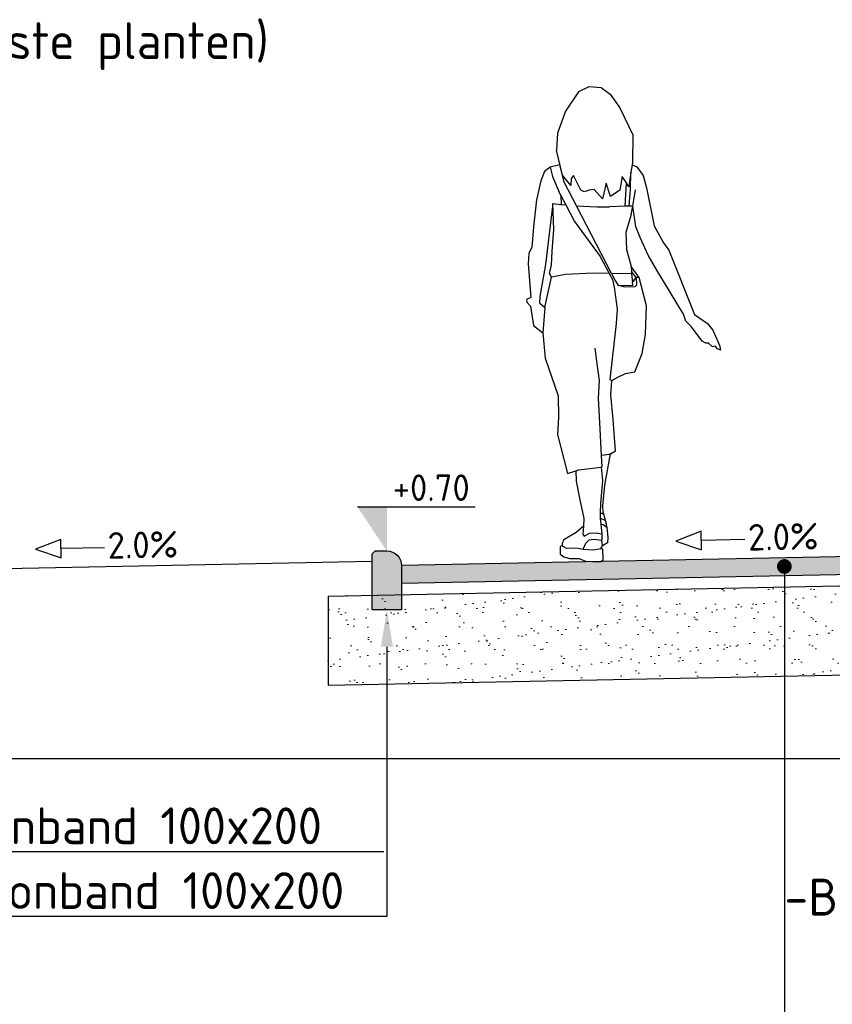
# Model space of a CAD drawing. Header units: metres. Extents: x 90794 to 91984, y 464666 to 465269.
# Tile 61 of 81: x 91503.51 to 91506.27, y 465085.93 to 465089.27. Entities that reach past the tile are written whole.
import ezdxf
from ezdxf import colors
from ezdxf.entities.mleader import LeaderData, LeaderLine
from ezdxf.math import Vec2, Vec3

# ---------------------------------------------------------------- set-up
doc = ezdxf.new("R2010")
doc.units = ezdxf.units.M
doc.linetypes.add('AL-NAP_LIJN', pattern=[15.25, 12, -1.5, 0.25, -1.5])
for name, color, linetype, lineweight in [('N-WE-VH-KANTOPSLUITING-T25', 7, 'Continuous', 25), ('N-WE-VH-KANTOPSLUITING_GAZONBAND-SD', 90, 'Continuous', 25), ('N-WE-VH-VERHARDING-SD', 7, 'Continuous', 25), ('N-WE-VH-VERHARDING_ASFALT-AD-50', 8, 'Continuous', 18), ('N-WE-VH-VERHARDING_FUNDERING_ZAND-AD-50', 252, 'Continuous', 18), ('X-XX-AL-AANKLEDING-SD', 253, 'Continuous', 25), ('X-XX-AL-CONSTRUCTIELIJN-GD', 7, 'Continuous', 25), ('X-XX-AL-M', 7, 'Continuous', 18), ('X-XX-AL-NAP-GD', 7, 'AL-NAP_LIJN', 25), ('X-XX-AL-PEILMAAT-SD', 7, 'Continuous', 25), ('X-XX-AL-T25', 7, 'Continuous', 25)]:
    doc.layers.add(name, color=color, linetype=linetype, lineweight=lineweight)
doc.layers.get('0').freeze()
doc.styles.add('NLCS-ISO', font='NLCS-ISO.ttf')
doc.styles.add('NLCS-ISO-M50-T25', font='NLCS-ISO.ttf', dxfattribs={"height": 0.125})
doc.dimstyles.new('NLCS-M50-T25-PIJL_L2_H1', dxfattribs={"dimscale": 0.05, "dimtxt": 2.5, "dimasz": 2.5, "dimexe": 2, "dimexo": 2, "dimgap": 0.7, "dimtad": 1, "dimzin": 0, "dimdsep": 46, "dimtxsty": 'NLCS-ISO-M50-T25', "dimcen": 0, "dimdle": 2, "dimclrd": 256, "dimclre": 256, "dimclrt": 256, "dimadec": 1, "dimazin": 0, "dimtfac": 1, "dimtdec": 3, "dimtofl": 0, "dimtmove": 0, "dimatfit": 3, "dimfxl": 2, "dimfxlon": 1, "dimtfillclr": 256, "dimtolj": 1, "dimtzin": 0, "dimlwd": -1, "dimlwe": -1, "dimarcsym": 0})

# ---------------------------------------------------------------- blocks, each defined once
blk = doc.blocks.new('*D176')
at = {"layer": 'Defpoints', "color": 0, "transparency": 16777216}
for p in [(91504.8116, 465089.5117), (91507.3116, 465087.4677), (91504.8116, 465087.3577)]:
    blk.add_point(p, dxfattribs=at)
at = {"layer": 'X-XX-AL-M', "transparency": 16777216}
for p, q in [((91504.8116, 465089.4117), (91504.8116, 465089.6117)), ((91507.3116, 465089.4117), (91507.3116, 465089.6117)), ((91507.1866, 465089.5117), (91504.9366, 465089.5117))]:
    blk.add_line(p, q, dxfattribs=at)
for points in [[(91504.9366, 465089.5325), (91504.9366, 465089.4908), (91504.8116, 465089.5117)], [(91507.1866, 465089.5325), (91507.1866, 465089.4908), (91507.3116, 465089.5117)]]:
    blk.add_solid(points, dxfattribs=at)
at = {"layer": 'X-XX-AL-M', "transparency": 16777216, "char_height": 0.125, "attachment_point": 5, "style": 'NLCS-ISO-M50-T25'}
for s, insert in [('\\A1;2.50', (91506.1866, 465089.6092)), ('\\A1;Voetpad', (91506.1866, 465089.3954))]:
    blk.add_mtext(s, dxfattribs=dict(at, insert=insert))
blk = doc.blocks.new('*U149')
blk.add_lwpolyline([(-4.854, 1.283), (-3.115, 0.653), (-3.115, 1.913)], close=True)
blk.add_lwpolyline([(-0.156, 1.283), (-3.115, 1.283)])
at = {"style": 'NLCS-ISO'}
blk.add_attdef('AFSCHOT', (0.058, 0.528), '', height=1.8, dxfattribs=at)
blk = doc.blocks.new('SAL-PEILMAAT_INFRACAD_H01-SOD')
blk.add_line((-2, 3), (6, 3))
blk.add_solid([(-2, 3), (0, 3), (0, 0)])
at = {"style": 'NLCS-ISO'}
blk.add_attdef('...', (0.4, 3.4), '', height=1.8, dxfattribs=at)
blk = doc.blocks.new('SAL-AANKLEDING_VOETGANGER_VROUW_ACHTERAANZICHT-D')
for p, q in [((-0.0139, 1.6116), (-0.0492, 1.5953)), ((0.0292, 1.6084), (-0.0139, 1.6116)), ((0.0292, 1.6084), (0.0585, 1.5877)), ((-0.0492, 1.5953), (-0.0939, 1.5295)), ((0.0585, 1.5877), (0.0917, 1.5406)), ((0.0917, 1.5406), (0.1354, 1.4485)), ((-0.0939, 1.5295), (-0.1208, 1.4542)), ((-0.1208, 1.4542), (-0.1237, 1.397)), ((0.1354, 1.4485), (0.134, 1.355)), ((0.1327, 1.3467), (0.1291, 1.3224)), ((0.1291, 1.3224), (0.1215, 1.2726)), ((0.1271, 1.2651), (0.1291, 1.3224)), ((0.1215, 1.2726), (0.1133, 1.2856)), ((-0.1091, 1.243), (-0.0926, 1.2115)), ((0.1226, 1.2068), (0.1271, 1.2651)), ((-0.1358, 1.2155), (-0.1075, 1.2129)), ((-0.0564, 1.2082), (0.0147, 1.2045)), ((0.0147, 1.2045), (0.0561, 1.2046)), ((0.1091, 1.2063), (0.0561, 1.2046)), ((0.1302, 1.1782), (0.1114, 1.1176)), ((0.1114, 1.1176), (0.1137, 1.0594)), ((0.1137, 1.0594), (0.1301, 1.0022)), ((0.0554, 0.9782), (0.0661, 0.9583)), ((0.157, 0.9644), (0.1301, 1.0022)), ((0.1301, 1.0022), (0.1307, 0.9854)), ((0.1309, 0.9767), (0.1341, 0.9474)), ((-0.1635, 0.8626), (-0.1412, 0.9655)), ((0.0661, 0.9583), (0.0722, 0.9319)), ((0.108, 0.9314), (0.0859, 0.9375)), ((0.1476, 0.9386), (0.1421, 0.9325)), ((0.1465, 0.9645), (0.1476, 0.9386)), ((0.157, 0.9644), (0.1465, 0.9645)), ((0.1816, 0.8682), (0.157, 0.9644)), ((0.0722, 0.9319), (0.0821, 0.8576)), ((0.1421, 0.9325), (0.108, 0.9314)), ((0.0821, 0.8576), (0.0789, 0.8088)), ((0.1784, 0.7709), (0.1816, 0.8682)), ((0.0789, 0.8088), (0.0568, 0.6187)), ((0.1666, 0.7068), (0.1784, 0.7709)), ((0.1417, 0.6442), (0.1666, 0.7068)), ((0.0848, 0.6262), (0.11, 0.6388)), ((0.11, 0.6388), (0.1417, 0.6442)), ((0.0568, 0.6187), (0.0644, 0.6149)), ((0.0603, 0.5657), (0.0644, 0.6149)), ((0.0644, 0.6149), (0.0848, 0.6262)), ((0.0689, 0.4822), (0.0603, 0.5657)), ((0.0763, 0.3757), (0.0689, 0.4822)), ((0.0594, 0.3654), (0.0763, 0.3757)), ((0.0314, 0.3215), (0.0293, 0.3602)), ((-0.0582, 0.3086), (-0.0569, 0.2736)), ((0.028, 0.3211), (0.0314, 0.3215)), ((-0.0569, 0.2736), (-0.0454, 0.2149)), ((-0.0454, 0.2149), (-0.0307, 0.1458)), ((0.0259, 0.1971), (0.0247, 0.1642)), ((-0.0307, 0.1458), (-0.0325, 0.1206)), ((0.0247, 0.1642), (0.0241, 0.1463)), ((0.0364, 0.1607), (0.0247, 0.1642)), ((-0.0325, 0.1206), (-0.0568, 0.099)), ((-0.0325, 0.1206), (-0.0344, 0.0934)), ((0.0264, 0.1272), (0.0304, 0.0948)), ((0.0466, 0.1168), (0.0501, 0.0816)), ((-0.099, 0.0734), (-0.1051, 0.0623)), ((-0.0568, 0.099), (-0.099, 0.0734)), ((-0.0344, 0.0934), (-0.0295, 0.0869)), ((-0.0295, 0.0869), (-0.0123, 0.0962)), ((-0.0239, 0.0623), (-0.0132, 0.0734)), ((-0.0132, 0.0734), (0.003, 0.0758)), ((-0.0123, 0.0962), (0.0109, 0.098)), ((0.003, 0.0758), (0.0299, 0.073)), ((0.0109, 0.098), (0.0304, 0.0948)), ((0.0304, 0.0948), (0.0299, 0.073)), ((0.0327, 0.0535), (0.0299, 0.073)), ((0.0501, 0.0816), (0.0488, 0.0638)), ((-0.1041, 0.053), (-0.1113, 0.0508)), ((-0.1113, 0.0508), (-0.111, 0.0252)), ((-0.1051, 0.0623), (-0.1041, 0.053)), ((-0.1041, 0.053), (-0.0898, 0.0461)), ((-0.0898, 0.0461), (-0.0587, 0.047)), ((-0.0587, 0.047), (-0.0332, 0.0424)), ((-0.0332, 0.0424), (-0.0239, 0.0623)), ((-0.0332, 0.0424), (0.0021, 0.0405)), ((0.0021, 0.0405), (0.0271, 0.0442)), ((0.0271, 0.0442), (0.0327, 0.0535)), ((0.034, 0.0427), (0.0271, 0.0442)), ((0.0488, 0.0638), (0.0327, 0.0535)), ((0.0343, 0.0061), (0.034, 0.0427)), ((-0.111, 0.0252), (-0.0994, 0.0161)), ((-0.0994, 0.0161), (-0.079, 0.0108)), ((-0.079, 0.0108), (-0.0465, 0.0105)), ((-0.0465, 0.0105), (-0.0249, 0.0011)), ((-0.0249, 0.0011), (0, 0)), ((0, 0), (0.0263, 0)), ((0.0263, 0), (0.0343, 0.0061))]:
    blk.add_line(p, q)
for points in [[(0.1302, 1.1782), (0.135, 1.2072), (0.1226, 1.2068), (0.1091, 1.2063), (0.1133, 1.2856), (0.0993, 1.3079), (0.091, 1.2615), (0.0599, 1.2393), (0.0453, 1.285), (0.0328, 1.2317), (0.0044, 1.2629), (-0.0129, 1.2608), (-0.0302, 1.2553), (-0.0414, 1.2613), (-0.0664, 1.3113), (-0.0746, 1.3004), (-0.0753, 1.2767), (-0.1038, 1.3124), (-0.1237, 1.397)], [(0.0625, 0.978), (0.0749, 0.954), (0.0859, 0.9375), (0.1351, 0.9388), (0.1341, 0.9474), (0.1465, 0.9645), (0.1307, 0.9854), (0.1309, 0.9767), (0.0625, 0.978), (-0.0564, 1.2082), (-0.098, 1.2886), (-0.1038, 1.3124), (-0.1123, 1.3469), (-0.1458, 1.3388), (-0.1649, 1.3242), (-0.1773, 1.2927), (-0.1915, 1.2282), (-0.2017, 1.1372), (-0.2075, 1.066), (-0.2184, 1.0478), (-0.2206, 1.0107), (-0.2111, 0.8965), (-0.2256, 0.8902), (-0.2244, 0.8807), (-0.2126, 0.867), (-0.2024, 0.8018), (-0.1706, 0.7763), (-0.1623, 0.6902), (-0.1183, 0.5625), (-0.1173, 0.4898), (-0.1208, 0.432), (-0.086, 0.2986), (-0.0582, 0.3086), (-0.0489, 0.312), (0.028, 0.3211), (0.0324, 0.2755), (0.0259, 0.1971)], [(-0.1458, 1.3388), (-0.1376, 1.3074), (-0.111, 1.2465), (-0.1091, 1.243), (-0.1075, 1.2129), (-0.0926, 1.2115), (-0.063, 1.1548), (0.0242, 1.0363), (0.0554, 0.9782), (0.0006, 0.9792), (-0.0928, 0.9745), (-0.1412, 0.9655), (-0.1472, 0.9787), (-0.1412, 1.0068), (-0.1382, 1.0546), (-0.1335, 1.1281), (-0.1358, 1.2155), (-0.1611, 1.0091), (-0.1807, 0.9004), (-0.1811, 0.8782), (-0.1635, 0.8626), (-0.1706, 0.7763)], [(0.134, 1.355), (0.1327, 1.3467), (0.149, 1.3407), (0.1707, 1.3107), (0.1822, 1.2692), (0.2074, 1.1398), (0.2397, 1.0819), (0.2582, 1.057), (0.3444, 0.8392), (0.3893, 0.8082), (0.4068, 0.786), (0.4302, 0.7353), (0.4331, 0.7184), (0.4227, 0.7226), (0.4152, 0.7312), (0.4058, 0.7297), (0.3921, 0.7414), (0.3837, 0.7413), (0.371, 0.7481), (0.3344, 0.7968), (0.3159, 0.8167), (0.307, 0.8396), (0.2171, 0.9895), (0.187, 1.0405), (0.1604, 1.1005), (0.1457, 1.1372), (0.135, 1.2072), (0.1443, 1.2628)], [(0.0424, 0.139), (0.0241, 0.1463), (0.0264, 0.1272), (0.035, 0.1265), (0.0466, 0.1168), (0.0456, 0.1276), (0.0424, 0.139), (0.0364, 0.1607), (0.0348, 0.1665), (0.0334, 0.1899), (0.0402, 0.26), (0.0594, 0.3654), (0.0556, 0.3632), (0.0293, 0.3602), (0.0245, 0.4501), (0.0188, 0.5554), (0.0218, 0.6154), (0.0124, 0.6883), (0.0076, 0.7252)]]:
    blk.add_lwpolyline(points)
blk = doc.blocks.new('_Dot')
at = {"color": 0, "linetype": 'ByBlock', "lineweight": -2}
blk.add_line((-0.5, 0), (-1, 0), dxfattribs=at)
at = {"color": 0, "linetype": 'ByBlock', "const_width": 0.5}
blk.add_lwpolyline([(-0.25, 0, 1), (0.25, 0, 1)], format="xyb", close=True, dxfattribs=at)
blk = doc.blocks.new('*D208')
at = {"layer": 'Defpoints', "color": 0, "transparency": 16777216}
for p in [(91504.7116, 465089.5117), (91504.7116, 465087.3747), (91503.0116, 465087.3477)]:
    blk.add_point(p, dxfattribs=at)
at = {"layer": 'X-XX-AL-M', "transparency": 16777216}
for p, q in [((91503.0116, 465089.4117), (91503.0116, 465089.6117)), ((91504.7116, 465089.4117), (91504.7116, 465089.6117)), ((91503.1366, 465089.5117), (91504.5866, 465089.5117))]:
    blk.add_line(p, q, dxfattribs=at)
for points in [[(91503.1366, 465089.5325), (91503.1366, 465089.4908), (91503.0116, 465089.5117)], [(91504.5866, 465089.5325), (91504.5866, 465089.4908), (91504.7116, 465089.5117)]]:
    blk.add_solid(points, dxfattribs=at)
at = {"layer": 'X-XX-AL-M', "transparency": 16777216, "char_height": 0.125, "attachment_point": 5, "style": 'NLCS-ISO-M50-T25'}
for s, insert in [('\\A1;1.70', (91503.8116, 465089.6092)), ('\\A1;Officinalis\\P(vaste planten)', (91503.8116, 465089.285))]:
    blk.add_mtext(s, dxfattribs=dict(at, insert=insert))
blk = doc.blocks.new('*D255')
at = {"layer": 'Defpoints', "color": 0, "transparency": 16777216}
for p in [(91504.8116, 465089.5117), (91504.7116, 465087.2667), (91504.8116, 465087.2667)]:
    blk.add_point(p, dxfattribs=at)
at = {"layer": 'X-XX-AL-M', "transparency": 16777216}
for p, q in [((91504.7616, 465089.5117), (91504.7619, 465089.8367)), ((91504.7619, 465089.8367), (91505.0819, 465089.8367)), ((91504.7116, 465089.4117), (91504.7116, 465089.6117)), ((91504.8116, 465089.4117), (91504.8116, 465089.6117)), ((91504.5866, 465089.5117), (91504.4616, 465089.5117)), ((91504.7116, 465089.5117), (91504.8116, 465089.5117)), ((91504.9366, 465089.5117), (91505.0616, 465089.5117))]:
    blk.add_line(p, q, dxfattribs=at)
for points in [[(91504.5866, 465089.5325), (91504.5866, 465089.4908), (91504.7116, 465089.5117)], [(91504.9366, 465089.5325), (91504.9366, 465089.4908), (91504.8116, 465089.5117)]]:
    blk.add_solid(points, dxfattribs=at)
at = {"layer": 'X-XX-AL-M', "transparency": 16777216, "insert": (91504.9219, 465089.9342), "char_height": 0.125, "attachment_point": 5, "style": 'NLCS-ISO-M50-T25'}
blk.add_mtext('\\A1;0.10', dxfattribs=at)
blk = doc.blocks.new('N-SVH-KANTOPSLUITING_GAZONBAND_100X200-D')
h = blk.add_hatch(color=253)
edge = h.paths.add_edge_path()
edge.add_arc((0.05, 0), 0.05, 90, 180)
edge.add_line((0, 0), (0, -0.15))
edge.add_line((0, -0.15), (0.1, -0.15))
edge.add_line((0.1, -0.15), (0.1, 0.04))
edge.add_line((0.1, 0.04), (0.09, 0.05))
edge.add_line((0.09, 0.05), (0.05, 0.05))
blk.add_lwpolyline([(0.05, 0.05, 0.414214), (0, 0), (0, -0.15), (0.1, -0.15), (0.1, 0.04), (0.09, 0.05)], format="xyb", close=True)

msp = doc.modelspace()

# ---------------------------------------------------------------- hatches: boundary and pattern name
at = {"layer": 'N-WE-VH-VERHARDING_ASFALT-AD-50'}
h = msp.add_hatch(color=256, dxfattribs=at)
h.dxf.hatch_style = 1
h.paths.add_polyline_path([(91507.3116, 465087.4677), (91507.3116, 465087.4077), (91504.8116, 465087.3577), (91504.8115, 465087.4177)])
at = {"layer": 'N-WE-VH-VERHARDING_FUNDERING_ZAND-AD-50'}
h = msp.add_hatch(dxfattribs=at)
h.set_pattern_fill('AVH-FUNDERING_ZAND-SO', color=256, scale=0.05, pattern_type=2)
h.set_pattern_definition([(37.5, (1.61995, -4.787), (-0.003149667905, 0.096341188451), [0, -0.076, 0, -0.085, 0, -0.08125]), (7.5, (1.61995, -4.787), (0.088488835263, 0.14110730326), [0, -0.041, 0, -0.0685, 0, -0.02625]), (327.5, (1.55845, -4.787), (0.155707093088, 0.000282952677), [0, -0.025, 0, -0.09, 0, -0.1175]), (317.5, (1.55845, -4.787), (0.15030633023, 0.043883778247), [0, -0.0125, 0, -0.059, 0, -0.0675])])
h.paths.add_polyline_path([(91504.5616, 465087.3127), (91507.8116, 465087.3777), (91507.8116, 465087.0756), (91504.5616, 465087.0106)])

# ---------------------------------------------------------------- linework, layer by layer
at = {"layer": 'X-XX-AL-CONSTRUCTIELIJN-GD', "flags": 128}
for points in [[(91507.3116, 465087.4677), (91504.8116, 465087.4177)], [(91503.0116, 465087.3977), (91504.7116, 465087.4317)], [(91504.8116, 465087.4177), (91504.8116, 465087.3577)], [(91504.8116, 465087.3577), (91507.3116, 465087.4077)], [(91507.8116, 465087.3777), (91504.5616, 465087.3127), (91504.5616, 465087.0106), (91507.8116, 465087.0756)]]:
    msp.add_lwpolyline(points, dxfattribs=at)
at = {"layer": 'X-XX-AL-NAP-GD', "flags": 128}
msp.add_lwpolyline([(91479.5166, 465086.7617), (91514.6316, 465086.7617)], dxfattribs=at)

# ---------------------------------------------------------------- block references
at = {"layer": 'N-WE-VH-KANTOPSLUITING_GAZONBAND-SD', "xscale": -1}
msp.add_blockref('N-SVH-KANTOPSLUITING_GAZONBAND_100X200-D', (91504.8116, 465087.4167), dxfattribs=at)
at = {"layer": 'N-WE-VH-VERHARDING-SD'}
for p, xscale, yscale, zscale, rotation in [((91505.9866, 465087.4412), 0.05000000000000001, 0.05000000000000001, 0.05000000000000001, 1.145762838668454), ((91503.8116, 465087.4137), 0.05, 0.05, 0.05, 1.145762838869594)]:
    msp.add_blockref('*U149', p, dxfattribs=dict(at, xscale=xscale, yscale=yscale, zscale=zscale, rotation=rotation)).add_auto_attribs({'AFSCHOT': '2.0%'})
at = {"layer": 'X-XX-AL-AANKLEDING-SD'}
msp.add_blockref('SAL-AANKLEDING_VOETGANGER_VROUW_ACHTERAANZICHT-D', (91505.4616, 465087.4307), dxfattribs=at)
at = {"layer": 'X-XX-AL-PEILMAAT-SD', "xscale": 0.05, "yscale": 0.05, "zscale": 0.05}
msp.add_blockref('SAL-PEILMAAT_INFRACAD_H01-SOD', (91504.7616, 465087.4667), dxfattribs=at).add_auto_attribs({'...': '+0.70'})

# ---------------------------------------------------------------- dimensions: what is measured, and where the dimension line sits
at = {"layer": 'X-XX-AL-M'}
dim = msp.add_linear_dim(base=(91504.8116, 465089.5117), p1=(91504.7116, 465087.2667), p2=(91504.8116, 465087.2667), dimstyle='NLCS-M50-T25-PIJL_L2_H1', override={"dimtmove": 1}, dxfattribs=at)
dim.commit()
dim.dimension.update_dxf_attribs({"geometry": '*D255', "text_midpoint": (91504.7969, 465089.8367), "dimtype": 160})
dim = msp.add_linear_dim(base=(91504.7116, 465089.5117), p1=(91503.0116, 465087.3477), p2=(91504.7116, 465087.3747), text='<>\\XOfficinalis\\P(vaste planten)', dimstyle='NLCS-M50-T25-PIJL_L2_H1', override={"dimtmove": 0}, dxfattribs=at)
dim.commit()
dim.dimension.update_dxf_attribs({"geometry": '*D208', "text_midpoint": (91503.8116, 465089.5117), "dimtype": 160})
dim = msp.add_linear_dim(base=(91504.8116, 465089.5117), p1=(91507.3116, 465087.4677), p2=(91504.8116, 465087.3577), angle=180, text='<>\\XVoetpad', dimstyle='NLCS-M50-T25-PIJL_L2_H1', override={"dimtmove": 0}, dxfattribs=at)
dim.commit()
dim.dimension.update_dxf_attribs({"geometry": '*D176', "text_midpoint": (91506.1866, 465089.5117), "dimtype": 160})

# ---------------------------------------------------------------- leaders
at = {"layer": 'N-WE-VH-KANTOPSLUITING-T25'}
ml = msp.add_multileader_mtext('Standard', dxfattribs=at)
ml.set_content('Gazonband 100x200', color=256, style='NLCS-ISO-M50-T25')
ml.set_leader_properties(color=256, linetype='ByLayer', lineweight=-1)
ml.build(insert=Vec2(0, 0))
ml.multileader.update_dxf_attribs({"text_left_attachment_type": 5, "text_right_attachment_type": 5, "dogleg_length": 0.125, "arrow_head_size": 0.125})
ctx = ml.context
ctx.base_point, ctx.char_height, ctx.arrow_head_size, ctx.landing_gap_size, ctx.plane_origin = Vec3(91503.1621, 465086.2261), 0.125, 0.125, 0.045, Vec3(91505.0535, 465086.5317)
ctx.left_attachment, ctx.right_attachment = 5, 5
notes = []
notes.append((ctx, [(0, (1, 1, 0), (91504.7616, 465086.2261), (-1, 0), 0.072, [(0, [(91504.7616, 465087.2667)], 0, [])])]))
ctx.mtext.insert, ctx.mtext.flow_direction = Vec3(91503.2071, 465086.3761), 5
ml = msp.add_multileader_mtext('Standard', dxfattribs=at)
ml.set_content('Gazonband 100x200', color=256, style='NLCS-ISO-M50-T25')
ml.set_leader_properties(color=256, linetype='ByLayer', lineweight=-1)
ml.build(insert=Vec2(0, 0))
ml.multileader.update_dxf_attribs({"text_left_attachment_type": 5, "text_right_attachment_type": 5, "dogleg_length": 0.125, "arrow_head_size": 0.125})
ctx = ml.context
ctx.base_point, ctx.char_height, ctx.arrow_head_size, ctx.landing_gap_size, ctx.plane_origin = Vec3(91503.0866, 465086.4461), 0.125, 0.125, 0.045, Vec3(91502.6697, 465086.4577)
ctx.left_attachment, ctx.right_attachment = 5, 5
notes.append((ctx, [(0, (1, 1, 0), (91502.9616, 465086.4461), (1, 0), 0.125, [(0, [(91502.9616, 465087.2077)], 0, [])])]))
ctx.mtext.insert, ctx.mtext.flow_direction = Vec3(91503.1316, 465086.5961), 5
at = {"layer": 'X-XX-AL-T25'}
ml = msp.add_multileader_mtext('Standard', dxfattribs=at)
ml.set_content('\\pxsa1;-25 mm AC 8 SURF geel\\P-40 mm AC 16/22 BIND\\P\\ps*;-60 mm AC 22 BASE\\P-250 mm menggranulaat 0/31.5\\P-300 mm zand geschikt voor zandbed', color=256, style='NLCS-ISO-M50-T25')
ml.set_leader_properties(color=256, linetype='ByLayer', lineweight=-1)
ml.set_arrow_properties(name='DOT')
ml.build(insert=Vec2(0, 0))
ml.multileader.update_dxf_attribs({"has_dogleg": 0, "text_left_attachment_type": 4, "text_right_attachment_type": 5, "dogleg_length": 0.125, "arrow_head_size": 0.05})
ctx = ml.context
ctx.base_point, ctx.char_height, ctx.arrow_head_size, ctx.landing_gap_size, ctx.plane_origin = Vec3(91502.05, 465092.6298), 0.125, 0.05, 0, Vec3(91501.5358, 465093.415)
ctx.left_attachment, ctx.right_attachment = 4, 5
notes.append((ctx, [(0, (1, 1, 0), (91501.925, 465092.6298), (1, 0), 0.125, [(2, [(91502.05, 465094.3404), (91502.05, 465094.7905), (91502.05, 465094.6155), (91502.05, 465094.7405), (91502.05, 465094.8405)], 0, [])])]))
ctx.mtext.insert, ctx.mtext.flow_direction = Vec3(91502.05, 465093.6256), 5
ml = msp.add_multileader_mtext('Standard', dxfattribs=at)
ml.set_content('\\pxsa1;-Betonstraatsteen, dikformaat:\\P^I^I ^I50% Lavaro Geel 450; \\P^I^I ^I40% Lavaro Geel/Glissandro; \\P ^I10% Liscio Geel/Glissandro (geslepen).\\P-40 mm straatlaag\\P-300 mm zand geschikt voor zandbed', color=256, style='NLCS-ISO-M50-T25')
ml.set_leader_properties(color=256, linetype='ByLayer', lineweight=-1)
ml.set_arrow_properties(name='DOT')
ml.build(insert=Vec2(0, 0))
ml.multileader.update_dxf_attribs({"has_dogleg": 0, "text_left_attachment_type": 4, "text_right_attachment_type": 5, "dogleg_length": 0.125, "arrow_head_size": 0.05})
ctx = ml.context
ctx.base_point, ctx.char_height, ctx.arrow_head_size, ctx.landing_gap_size, ctx.plane_origin = Vec3(91506.1117, 465085.1298), 0.125, 0.05, 0, Vec3(91505.5975, 465085.915)
ctx.left_attachment, ctx.right_attachment = 4, 5
notes.append((ctx, [(0, (1, 1, 0), (91505.9867, 465085.1298), (1, 0), 0.125, [(4, [(91506.1117, 465087.4141), (91506.1117, 465087.3618), (91506.1117, 465087.2006)], 0, [])])]))
ctx.mtext.insert, ctx.mtext.flow_direction = Vec3(91506.1117, 465086.354), 5
for ctx, leaders in notes:
    for number, flags, end, landing, length, lines in leaders:
        leader = LeaderData()
        leader.index, (leader.has_last_leader_line, leader.has_dogleg_vector, leader.attachment_direction) = number, flags
        leader.last_leader_point, leader.dogleg_vector, leader.dogleg_length = Vec3(end), Vec3(landing), length
        for number, points, colour, breaks in lines:
            line = LeaderLine()
            line.index, line.vertices, line.color, line.breaks = number, Vec3.list(points), colors.encode_raw_color(colour), breaks
            leader.lines.append(line)
        ctx.leaders.append(leader)

doc.saveas('drawing.dxf')
